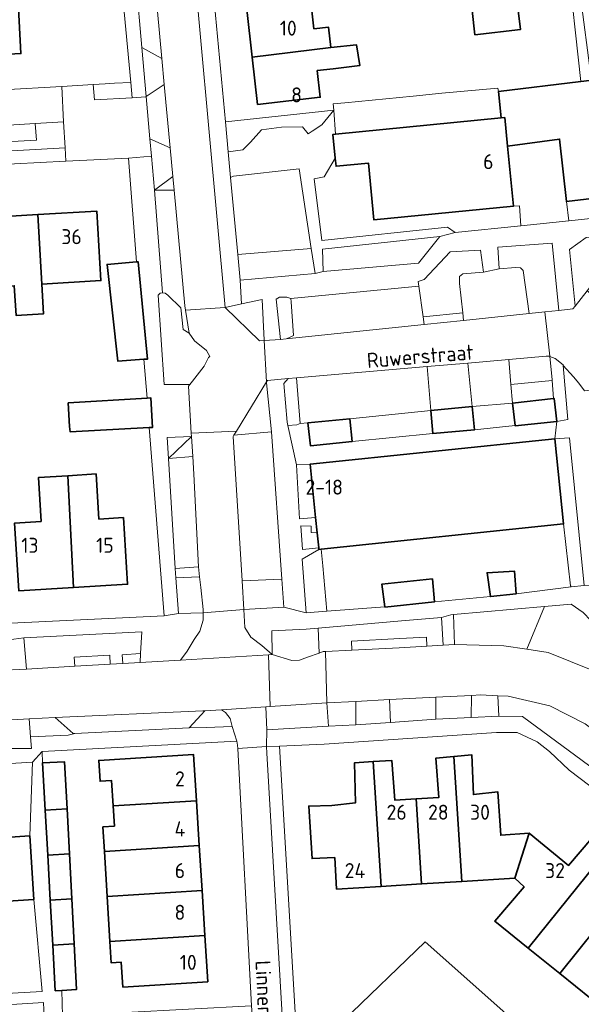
# Model space of a CAD drawing. Header units: metres. Extents: x 245598 to 248629, y 478632 to 481821.
# Tile 94 of 122: x 247732 to 247799, y 479626 to 479744. Entities that reach past the tile are written whole.
import ezdxf
from ezdxf.enums import TextEntityAlignment as Align

# ---------------------------------------------------------------- set-up
doc = ezdxf.new("R2010")
doc.units = ezdxf.units.M
for name, color, linetype, lineweight in [('B-XX-GR-GROENVOORZIENING-GV', 80, 'Continuous', 18), ('B-XX-GR-HOUTWAL-GV', 40, 'Continuous', 13), ('B-XX-IE-TERREINAFSCHEIDING_KUNSTMATIG_HEKWERK-G', 20, 'IE-TERREINAFSCHEIDING-KUNSTMATIG', 18), ('B-XX-OG-BEBOUWING-GV', 7, 'Continuous', 35), ('B-XX-OG-BEBOUWING-T18', 10, 'Continuous', 18), ('B-XX-OG-TERREIN_ERF-GV', 7, 'Continuous', 18), ('B-XX-OG-TOPOGRAFIE-T18', 10, 'Continuous', 18), ('B-XX-VH-ONVERHARD-GV', 252, 'Continuous', 18), ('B-XX-VH-VERHARDING_GESLOTEN-GV', 252, 'Continuous', 18), ('B-XX-VH-VERHARDING_OPEN-GV', 252, 'Continuous', 18)]:
    doc.layers.add(name, color=color, linetype=linetype, lineweight=lineweight)
doc.styles.add('NLCS-ISO-M-T18', font='NLCS-ISO.ttf', dxfattribs={"height": 1.8})
doc.linetypes.add('IE-TERREINAFSCHEIDING-KUNSTMATIG', pattern='A,4,[82,NLCS.SHX,S=0.75,R=90,X=0,Y=0],4,-2', length=10)

msp = doc.modelspace()

# ---------------------------------------------------------------- linework, layer by layer
at = {"layer": 'B-XX-GR-GROENVOORZIENING-GV'}
for points in [[(247746.425, 479740.675), (247746.938, 479734.813), (247749.113, 479736.262), (247748.822, 479739.382)], [(247745.275, 479734.638), (247745.102, 479736.498), (247743.14, 479736.39), (247742.02, 479736.329), (247740.6, 479736.237), (247740.762, 479734.425)], [(247797.36, 479722.2), (247797.637, 479719.918), (247805.14, 479720.7), (247805.46, 479720.7), (247803.6, 479737.26), (247802.911, 479737.05), (247804.44, 479723.06)], [(247756.798, 479728.16), (247758.54, 479728.4), (247759.46, 479729.34), (247760.8, 479730.8), (247763.2, 479731.14), (247765.7, 479731.16), (247766.4, 479730.34), (247766.86, 479730.64), (247768.04, 479731.4), (247769.46, 479733.16), (247756.458, 479731.784)], [(247727.887, 479729.263), (247727.925, 479728.125), (247737.215, 479728.662), (247737.025, 479731.763), (247733.637, 479731.563), (247733.788, 479729.563)], [(247747.581, 479727.644), (247747.938, 479723.575), (247750.147, 479725.207), (247749.825, 479728.638), (247747.4, 479729.713)], [(247791.017, 479721.643), (247774.274, 479720.003), (247773.606, 479726.828), (247769.725, 479726.448), (247769.629, 479727.427), (247768.3, 479725.16), (247767.1, 479724.94), (247768.04, 479717.54), (247783.1, 479719.16), (247784.04, 479718.5), (247791.917, 479719.321), (247791.73, 479721.701)], [(247757.949, 479715.858), (247766.753, 479716.598), (247765.3, 479726.14), (247757.44, 479725.26), (247757.083, 479725.107)], [(247799.85, 479711.51), (247805.35, 479718.5), (247799.74, 479717.9), (247797.74, 479716.46), (247798.411, 479709.683)], [(247782.2, 479718.04), (247768.1, 479716.5), (247768.2, 479713.84), (247779.63, 479714.84)], [(247766.753, 479716.598), (247757.949, 479715.858), (247758.238, 479712.775), (247767.21, 479713.6)], [(247780.167, 479708.385), (247784.93, 479708.868), (247784.54, 479712.4), (247784.54, 479713.24), (247784.94, 479713.54), (247787.4, 479713.76), (247787.06, 479716.4), (247783.44, 479716.2), (247780.3, 479712.86), (247779.6, 479712.64), (247779.678, 479712.053)], [(247796.46, 479709.16), (247795.66, 479717.24), (247789.14, 479716.76), (247789.3, 479714.16), (247791.24, 479714.3), (247791.84, 479714.26), (247792.16, 479713.94), (247792.89, 479708.79), (247794.79, 479708.99)], [(247748.913, 479711.263), (247748.625, 479711.225), (247748.4, 479710.975), (247749.125, 479700.262), (247752.188, 479700.288), (247752.5, 479700.663), (247753.9, 479702.475), (247754.438, 479703.525), (247754.575, 479703.625), (247754.2, 479704.375), (247752.762, 479705.525), (247752.1, 479706.425), (247751.387, 479706.888), (247751.125, 479709.475), (247749.563, 479710.988), (247749.225, 479711.238)], [(247756.425, 479709.5), (247760.563, 479705.5), (247761.104, 479705.538), (247761.1, 479705.6), (247760.863, 479710.475), (247758.389, 479709.932)], [(247763.74, 479705.74), (247764.16, 479705.9), (247764.64, 479706.14), (247764.36, 479710.2), (247764.3, 479710.6), (247763.84, 479710.74), (247762.96, 479710.74), (247762.54, 479710.5), (247763.06, 479705.66)], [(247795.646, 479700.777), (247795.836, 479698.593), (247795.9, 479698.6), (247796.2, 479695.84), (247797.54, 479696.1), (247796.98, 479702.56), (247796.96, 479702.64), (247796, 479703.4), (247795.395, 479703.646), (247795.36, 479703.66), (247795.641, 479700.828)], [(247786.06, 479697.64), (247785.55, 479702.85), (247780.66, 479702.43), (247781.1, 479697.16)], [(247765.44, 479695.6), (247765, 479701.06), (247763.979, 479700.979), (247763.46, 479700.4), (247763.86, 479695.76), (247763.96, 479695.36), (247765.04, 479695.44)], [(247795.836, 479698.593), (247795.646, 479700.777), (247790.712, 479700.295), (247790.9, 479698.06)], [(247761.393, 479700.581), (247757.784, 479694.69), (247757.484, 479694.199), (247761.98, 479694.6), (247761.4, 479700.46)], [(247752.386, 479694.033), (247749.488, 479693.925), (247749.636, 479691.424)], [(247795.964, 479693.767), (247797.022, 479683.564), (247797.874, 479676.159), (247797.937, 479676.008), (247799.5, 479676.2), (247797.74, 479693.9)], [(247767.27, 479684.326), (247766.606, 479690.721), (247765, 479690.64), (247765.36, 479684.16)], [(247767.647, 479680.703), (247767.459, 479682.511), (247766.74, 479682.54), (247766.74, 479683.3), (247765.5, 479683.34), (247765.7, 479680.5)], [(247767.666, 479680.517), (247765.66, 479679.34), (247766.14, 479672.9), (247768.572, 479673.086), (247768.63, 479673.09), (247768.14, 479678.55), (247767.938, 479680.545)], [(247753.8, 479672.887), (247753.8, 479673.3), (247753.5, 479675.925), (247753.35, 479677.222), (247750.522, 479677.09), (247750.837, 479672.812)], [(247763.23, 479676.96), (247758.458, 479676.752), (247758.67, 479673.293), (247763.46, 479673.6)], [(247783.818, 479672.689), (247783.96, 479669.11), (247789.86, 479668.95), (247792.606, 479668.53), (247794.727, 479673.671)], [(247792.606, 479668.53), (247795.16, 479668.14), (247800.55, 479666), (247800.55, 479666.01), (247800.6, 479667.36), (247800.64, 479669.34), (247800.3, 479672), (247799.36, 479672.96), (247797.94, 479673.96), (247794.727, 479673.671)], [(247767.575, 479671.082), (247767.716, 479668.087), (247768.2, 479668.26), (247768.45, 479668.28), (247771.641, 479668.431), (247771.585, 479669.526), (247777.395, 479669.823), (247780.569, 479669.986), (247780.624, 479668.915), (247782.59, 479669.042), (247782.4, 479672.34), (247777.572, 479671.93)], [(247744.165, 479666.831), (247744.081, 479667.871), (247746.282, 479668.01), (247746.425, 479670.625), (247732.275, 479669.925), (247732.575, 479666.17), (247738.385, 479666.501), (247738.325, 479667.574), (247742.588, 479667.811), (247742.647, 479666.745)], [(247767.716, 479668.087), (247767.575, 479671.082), (247766.14, 479670.96), (247762.016, 479670.734), (247762.06, 479667.9), (247764.44, 479667.2), (247765.34, 479667.24), (247766.322, 479667.59)], [(247785.94, 479660.34), (247785.99, 479663.01), (247781.71, 479662.79), (247781.696, 479660.14)], [(247789.14, 479662.96), (247789.24, 479660.5), (247792.1, 479660.46), (247802.44, 479652.86), (247804.86, 479655.65), (247799.6, 479659.6), (247795.36, 479661.76), (247790.36, 479662.9)], [(247761.31, 479661.634), (247761.44, 479658.86), (247768.809, 479659.301), (247768.64, 479662.1), (247761.83, 479661.667)], [(247776.26, 479659.74), (247776.14, 479662.5), (247772.11, 479662.29), (247772.105, 479659.46)], [(247753.536, 479660.663), (247752.1, 479659.113), (247752.087, 479659.1), (247754.167, 479659.17), (247757.275, 479659.275), (247757.038, 479660.225), (247756.475, 479660.975), (247755.979, 479661.294), (247754, 479661.163)], [(247732.913, 479660.2), (247733.063, 479658.025), (247737.613, 479658.225), (247738.4, 479658.437), (247738.175, 479658.425), (247736.038, 479660.375)]]:
    msp.add_lwpolyline(points, close=True, dxfattribs=at)
at = {"layer": 'B-XX-GR-HOUTWAL-GV'}
msp.add_lwpolyline([(247808.048, 479608.917), (247780.44, 479633.46), (247770.54, 479623.96)], dxfattribs=at)
at = {"layer": 'B-XX-IE-TERREINAFSCHEIDING_KUNSTMATIG_HEKWERK-G'}
for points in [[(247789.2, 479735.4), (247789.138, 479735.806), (247782.41, 479735.199), (247779, 479734.86), (247770.79, 479734.06)], [(247770.79, 479734.06), (247769.375, 479733.935), (247769.46, 479733.16)]]:
    msp.add_lwpolyline(points, dxfattribs=at)
at = {"layer": 'B-XX-OG-BEBOUWING-GV'}
for points in [[(247726.341, 479749.504), (247723.101, 479749.347), (247719.946, 479749.166), (247718.519, 479749.084), (247718.641, 479746.931), (247718.848, 479743.273), (247723.68, 479743.546), (247723.908, 479739.508), (247731.928, 479739.961), (247731.578, 479746.162), (247726.546, 479745.878)], [(247791.504, 479745.763), (247796.24, 479746.34), (247795.86, 479749.86), (247785.66, 479748.6), (247786.06, 479745.1), (247786.39, 479742.209), (247791.839, 479742.832)], [(247759.671, 479739.534), (247769.092, 479740.668), (247768.81, 479743.134), (247767.083, 479742.938), (247766.718, 479746.137), (247759.017, 479745.256)], [(247769.382, 479738.137), (247772.603, 479738.531), (247772.203, 479740.986), (247769.092, 479740.668), (247759.671, 479739.534), (247760.321, 479733.854), (247767.837, 479734.713), (247767.471, 479737.918)], [(247802.911, 479737.05), (247802.91, 479737.06), (247799.11, 479736.6), (247789.2, 479735.4), (247789.556, 479732.248), (247789.975, 479732.289), (247790.311, 479728.861), (247796.54, 479729.7), (247797.36, 479722.2), (247804.44, 479723.06)], [(247769.629, 479727.427), (247769.725, 479726.448), (247773.606, 479726.828), (247774.274, 479720.003), (247791.017, 479721.643), (247790.311, 479728.861), (247789.975, 479732.289), (247789.556, 479732.248), (247769.656, 479730.298), (247769.351, 479730.268)], [(247733.938, 479720.657), (247734.449, 479712.316), (247741.518, 479712.732), (247741.029, 479721.074)], [(247733.938, 479720.657), (247726.751, 479720.235), (247727.24, 479711.893), (247731.129, 479712.121), (247731.338, 479708.558), (247734.639, 479708.752), (247734.43, 479712.315), (247734.449, 479712.316)], [(247745.775, 479714.983), (247742.262, 479714.675), (247743.538, 479703.088), (247746.675, 479703.3), (247747.125, 479703.325), (247745.975, 479715)], [(247737.582, 479698.069), (247737.738, 479695.237), (247737.825, 479694.612), (247747.313, 479695.112), (247747.712, 479695.125), (247747.525, 479698.663), (247747.063, 479698.625)], [(247790.9, 479698.06), (247791.199, 479695.35), (247791.2, 479695.34), (247796.2, 479695.84), (247795.9, 479698.6), (247795.836, 479698.593)], [(247781.1, 479697.16), (247781.359, 479694.41), (247781.36, 479694.4), (247786.36, 479694.86), (247786.06, 479697.64)], [(247771.4, 479696.16), (247766.354, 479695.699), (247766.66, 479692.94), (247771.66, 479693.44)], [(247767.459, 479682.511), (247767.647, 479680.703), (247767.666, 479680.517), (247767.938, 479680.545), (247797.022, 479683.564), (247795.964, 479693.767), (247766.606, 479690.721), (247767.27, 479684.326)], [(247737.56, 479689.349), (247734.036, 479689.137), (247734.353, 479683.855), (247731.175, 479683.663), (247731.665, 479675.545), (247738.227, 479675.94)], [(247737.56, 479689.349), (247738.227, 479675.94), (247744.712, 479676.331), (247744.23, 479684.317), (247741.273, 479684.138), (247740.947, 479689.553)], [(247788.24, 479674.88), (247788.24, 479674.86), (247791.34, 479675.2), (247791.14, 479677.88), (247787.84, 479677.7)], [(247775.6, 479673.61), (247775.6, 479673.6), (247781.56, 479674.24), (247781.3, 479676.98), (247775.24, 479676.36)], [(247752.988, 479650.377), (247752.643, 479655.914), (247741.258, 479655.204), (247741.414, 479652.705), (247742.798, 479652.791), (247742.986, 479649.754)], [(247783.847, 479655.688), (247784.808, 479640.703), (247791.184, 479641.093), (247792.885, 479646.471), (247789.494, 479646.23), (247789.129, 479651.444), (247786.216, 479651.123), (247786.001, 479655.88)], [(247734.839, 479649.247), (247737.46, 479649.41), (247737.163, 479655.038), (247734.525, 479654.913)], [(247769.572, 479643.587), (247769.786, 479639.784), (247775.136, 479640.111), (247774.176, 479655.062), (247771.939, 479654.904), (247772.065, 479650.128), (247769.223, 479649.808), (247766.46, 479649.74), (247766.86, 479643.44)], [(247774.176, 479655.062), (247775.136, 479640.111), (247779.987, 479640.408), (247779.334, 479650.589), (247776.8, 479650.43), (247776.409, 479655.219)], [(247779.987, 479640.408), (247784.808, 479640.703), (247783.847, 479655.688), (247781.711, 479655.497), (247782.048, 479650.76), (247779.334, 479650.589)], [(247723.238, 479650.049), (247723.863, 479640.607), (247730.196, 479641.017), (247730.369, 479638.343), (247733.493, 479638.545), (247733, 479646.162), (247730.052, 479645.971), (247729.762, 479650.471)], [(247741.754, 479647.243), (247741.939, 479644.281), (247753.324, 479644.99), (247752.988, 479650.377), (247742.986, 479649.754), (247743.137, 479647.329)], [(247737.46, 479649.41), (247734.839, 479649.247), (247735.137, 479643.857), (247737.744, 479644.02)], [(247792.885, 479646.471), (247791.184, 479641.093), (247792.282, 479640.071), (247788.77, 479635.951), (247792.785, 479632.718), (247802.208, 479644.42), (247800.415, 479645.889), (247797.612, 479642.614)], [(247741.939, 479644.281), (247742.274, 479638.894), (247753.66, 479639.604), (247753.324, 479644.99)], [(247796.567, 479629.673), (247803.264, 479637.99), (247801.098, 479639.779), (247803.794, 479643.121), (247802.208, 479644.42), (247792.785, 479632.718)], [(247738.028, 479638.629), (247737.744, 479644.02), (247735.137, 479643.857), (247735.436, 479638.468)], [(247742.274, 479638.894), (247742.61, 479633.507), (247753.996, 479634.217), (247753.66, 479639.604)], [(247803.264, 479637.99), (247796.567, 479629.673), (247800.35, 479626.626), (247809.844, 479638.181), (247807.908, 479639.785), (247805.142, 479636.44)], [(247735.734, 479633.078), (247738.311, 479633.239), (247738.028, 479638.629), (247735.436, 479638.468)], [(247744.145, 479628.045), (247754.341, 479628.681), (247753.996, 479634.217), (247742.61, 479633.507), (247742.77, 479630.939), (247743.959, 479631.014)], [(247738.311, 479633.239), (247735.734, 479633.078), (247736.038, 479627.588), (247736.834, 479627.642), (247738.6, 479627.763)]]:
    msp.add_lwpolyline(points, close=True, dxfattribs=at)
at = {"layer": 'B-XX-OG-TERREIN_ERF-GV'}
for points in [[(247729.738, 479735.612), (247736.844, 479736.021), (247740.6, 479736.237), (247742.02, 479736.329), (247743.14, 479736.39), (247745.102, 479736.498), (247743.6, 479752.625), (247741.825, 479768.025), (247740.675, 479767.937), (247740.325, 479771.113), (247743.488, 479771.437), (247741.675, 479790.575), (247739.4, 479808.325), (247737.063, 479826.725), (247735.3, 479826.625), (247733.712, 479839.363), (247731.738, 479855.138)], [(247731.578, 479746.162), (247731.928, 479739.961), (247723.908, 479739.508)], [(247730.7, 479671.675), (247749.1, 479672.525), (247747.313, 479695.112), (247737.825, 479694.612), (247737.738, 479695.237), (247737.582, 479698.069), (247747.063, 479698.625), (247746.675, 479703.3), (247743.538, 479703.088), (247742.262, 479714.675), (247745.775, 479714.983), (247744.813, 479727.425), (247737.314, 479727.047), (247724.962, 479726.425)], [(247847.14, 479618), (247824.3, 479636.96), (247821.74, 479634.24), (247803.74, 479649.14), (247800.16, 479652.16), (247797.7, 479654.06), (247795.34, 479656.26), (247793.84, 479657.44), (247791.46, 479658.54), (247788.96, 479658.56), (247768.3, 479657.14), (247762.93, 479656.91), (247764.898, 479623.63)], [(247800.35, 479626.626), (247796.567, 479629.673), (247792.785, 479632.718), (247788.77, 479635.951), (247792.282, 479640.071), (247791.184, 479641.093), (247784.808, 479640.703), (247779.987, 479640.408), (247775.136, 479640.111), (247769.786, 479639.784), (247769.572, 479643.587), (247766.86, 479643.44), (247766.46, 479649.74), (247769.223, 479649.808), (247772.065, 479650.128), (247771.939, 479654.904), (247774.176, 479655.062), (247776.409, 479655.219), (247776.8, 479650.43), (247779.334, 479650.589), (247782.048, 479650.76), (247781.711, 479655.497), (247783.847, 479655.688), (247786.001, 479655.88), (247786.216, 479651.123), (247789.129, 479651.444), (247789.494, 479646.23), (247792.885, 479646.471), (247797.612, 479642.614), (247800.415, 479645.889)], [(247730.052, 479645.971), (247733, 479646.162), (247733.3, 479655), (247700.1, 479652.988)], [(247701.512, 479625.687), (247734.475, 479627.488), (247733.493, 479638.545), (247730.369, 479638.343)], [(247770.54, 479623.96), (247780.44, 479633.46), (247808.048, 479608.917)], [(247734.717, 479624.428), (247734.625, 479626.2), (247706.938, 479624.488)]]:
    msp.add_lwpolyline(points, dxfattribs=at)
for points in [[(247763.975, 479775.175), (247756.075, 479774.312), (247752.863, 479770.187), (247756.458, 479731.784), (247769.46, 479733.16), (247769.375, 479733.935), (247770.79, 479734.06), (247779, 479734.86), (247782.41, 479735.199), (247789.138, 479735.806), (247789.2, 479735.4), (247799.11, 479736.6), (247797.44, 479751.58), (247795.83, 479765.99), (247794.46, 479778.14), (247782.55, 479776.98), (247773.05, 479776.05)], [(247795.86, 479749.86), (247796.24, 479746.34), (247791.504, 479745.763), (247791.839, 479742.832), (247786.39, 479742.209), (247786.06, 479745.1), (247785.66, 479748.6)], [(247769.092, 479740.668), (247772.203, 479740.986), (247772.603, 479738.531), (247769.382, 479738.137), (247767.471, 479737.918), (247767.837, 479734.713), (247760.321, 479733.854), (247759.671, 479739.534), (247759.017, 479745.256), (247766.718, 479746.137), (247767.083, 479742.938), (247768.81, 479743.134)], [(247770.79, 479734.06), (247769.375, 479733.935), (247769.46, 479733.16), (247769.656, 479730.298), (247789.556, 479732.248), (247789.2, 479735.4), (247789.138, 479735.806), (247782.41, 479735.199), (247779, 479734.86)], [(247733.938, 479720.657), (247741.029, 479721.074), (247741.518, 479712.732), (247734.449, 479712.316), (247734.43, 479712.315), (247734.639, 479708.752), (247731.338, 479708.558), (247731.129, 479712.121), (247727.24, 479711.893), (247726.751, 479720.235)], [(247738.227, 479675.94), (247731.665, 479675.545), (247731.175, 479683.663), (247734.353, 479683.855), (247734.036, 479689.137), (247737.56, 479689.349), (247740.947, 479689.553), (247741.273, 479684.138), (247744.23, 479684.317), (247744.712, 479676.331)], [(247768.63, 479673.09), (247775.6, 479673.61), (247775.24, 479676.36), (247781.3, 479676.98), (247781.56, 479674.24), (247788.24, 479674.88), (247787.84, 479677.7), (247791.14, 479677.88), (247791.34, 479675.2), (247797.937, 479676.008), (247797.874, 479676.159), (247797.022, 479683.564), (247767.938, 479680.545), (247768.14, 479678.55)], [(247736.896, 479624.6), (247759.575, 479625.775), (247757.946, 479656.628), (247757.925, 479657.025), (247757.875, 479657.288), (247757.825, 479657.525), (247734.488, 479656.262), (247734.525, 479654.913), (247737.163, 479655.038), (247737.46, 479649.41), (247737.744, 479644.02), (247738.028, 479638.629), (247738.311, 479633.239), (247738.6, 479627.763), (247736.834, 479627.642)], [(247742.274, 479638.894), (247741.939, 479644.281), (247741.754, 479647.243), (247743.137, 479647.329), (247742.986, 479649.754), (247742.798, 479652.791), (247741.414, 479652.705), (247741.258, 479655.204), (247752.643, 479655.914), (247752.988, 479650.377), (247753.324, 479644.99), (247753.66, 479639.604), (247753.996, 479634.217), (247754.341, 479628.681), (247744.145, 479628.045), (247743.959, 479631.014), (247742.77, 479630.939), (247742.61, 479633.507)]]:
    msp.add_lwpolyline(points, close=True, dxfattribs=at)
at = {"layer": 'B-XX-VH-ONVERHARD-GV'}
msp.add_lwpolyline([(247783.5, 479672.66), (247782.4, 479672.34), (247782.59, 479669.042), (247783.96, 479669.11), (247783.818, 479672.689)], close=True, dxfattribs=at)
at = {"layer": 'B-XX-VH-VERHARDING_GESLOTEN-GV'}
for points in [[(247800.55, 479666), (247795.16, 479668.14), (247792.606, 479668.53), (247789.86, 479668.95), (247783.96, 479669.11), (247782.59, 479669.042), (247780.624, 479668.915), (247777.3, 479668.7), (247771.641, 479668.431), (247768.45, 479668.28), (247768.64, 479662.1), (247772.11, 479662.29), (247776.14, 479662.5), (247781.71, 479662.79), (247785.99, 479663.01), (247787.06, 479663.06), (247789.14, 479662.96), (247790.36, 479662.9), (247795.36, 479661.76), (247799.6, 479659.6)], [(247729.438, 479660), (247732.913, 479660.2), (247736.038, 479660.375), (247753.762, 479661.137), (247753.925, 479661.163), (247754, 479661.163), (247755.979, 479661.294), (247761.31, 479661.634), (247761.83, 479661.667), (247761.607, 479667.872), (247751.063, 479667.225), (247746.224, 479666.949), (247744.165, 479666.831), (247742.647, 479666.745), (247738.385, 479666.501), (247732.575, 479666.17), (247729.163, 479665.975)]]:
    msp.add_lwpolyline(points, dxfattribs=at)
msp.add_lwpolyline([(247768.64, 479662.1), (247768.45, 479668.28), (247768.2, 479668.26), (247767.716, 479668.087), (247766.322, 479667.59), (247765.34, 479667.24), (247764.44, 479667.2), (247762.06, 479667.9), (247761.607, 479667.872), (247761.83, 479661.667)], close=True, dxfattribs=at)
at = {"layer": 'B-XX-VH-VERHARDING_OPEN-GV'}
for points in [[(247797.1, 479773.46), (247796.4, 479779.86), (247782.392, 479778.409), (247782.55, 479776.98), (247794.46, 479778.14), (247795.83, 479765.99), (247797.44, 479751.58), (247799.11, 479736.6), (247802.91, 479737.06), (247802.911, 479737.05), (247803.6, 479737.26), (247805.27, 479739.268), (247800.127, 479738.534), (247799.2, 479745.56), (247798.64, 479751.34)], [(247745.275, 479734.638), (247746.863, 479734.763), (247746.938, 479734.813), (247746.425, 479740.675), (247745.738, 479748.475), (247744.087, 479762.863), (247743.6, 479767.525), (247741.825, 479768.025), (247743.6, 479752.625), (247745.102, 479736.498)], [(247750.3, 479723.575), (247751.587, 479709.725), (247751.674, 479709.179), (247756.425, 479709.5), (247751.512, 479763.425), (247751.438, 479763.838), (247746.613, 479763.062), (247748.012, 479748.075), (247748.822, 479739.382), (247749.113, 479736.262), (247749.825, 479728.638), (247750.147, 479725.207)], [(247748.822, 479739.382), (247748.012, 479748.075), (247745.738, 479748.475), (247746.425, 479740.675)], [(247737.215, 479728.662), (247737.314, 479727.047), (247744.813, 479727.425), (247747.581, 479727.644), (247747.4, 479729.713), (247746.938, 479734.813), (247746.863, 479734.763), (247745.275, 479734.638), (247740.762, 479734.425), (247740.6, 479736.237), (247736.844, 479736.021), (247737.025, 479731.763)], [(247746.938, 479734.813), (247747.4, 479729.713), (247749.825, 479728.638), (247749.113, 479736.262)], [(247769.656, 479730.298), (247769.46, 479733.16), (247768.04, 479731.4), (247766.86, 479730.64), (247766.4, 479730.34), (247765.7, 479731.16), (247763.2, 479731.14), (247760.8, 479730.8), (247759.46, 479729.34), (247758.54, 479728.4), (247756.798, 479728.16), (247757.083, 479725.107), (247757.44, 479725.26), (247765.3, 479726.14), (247766.753, 479716.598), (247767.21, 479713.6), (247768.2, 479713.84), (247768.1, 479716.5), (247782.2, 479718.04), (247784.04, 479718.5), (247783.1, 479719.16), (247768.04, 479717.54), (247767.1, 479724.94), (247768.3, 479725.16), (247769.629, 479727.427), (247769.351, 479730.268)], [(247727.78, 479731.205), (247727.887, 479729.263), (247733.788, 479729.563), (247733.637, 479731.563)], [(247797.36, 479722.2), (247796.54, 479729.7), (247790.311, 479728.861), (247791.017, 479721.643), (247791.73, 479721.701), (247791.917, 479719.321), (247797.637, 479719.918)], [(247749.636, 479691.424), (247749.488, 479693.925), (247752.386, 479694.033), (247752.359, 479694.46), (247752.012, 479700.088), (247752.188, 479700.288), (247749.125, 479700.262), (247748.4, 479710.975), (247748.625, 479711.225), (247748.913, 479711.263), (247747.938, 479723.575), (247747.581, 479727.644), (247744.813, 479727.425), (247745.775, 479714.983), (247745.975, 479715), (247747.125, 479703.325), (247746.675, 479703.3), (247747.063, 479698.625), (247747.525, 479698.663), (247747.712, 479695.125), (247747.313, 479695.112), (247749.1, 479672.525), (247750.837, 479672.812), (247750.522, 479677.09), (247750.438, 479678.225), (247749.637, 479691.413)], [(247750.3, 479723.575), (247750.147, 479725.207), (247747.938, 479723.575)], [(247751.674, 479709.179), (247751.587, 479709.725), (247750.3, 479723.575), (247747.938, 479723.575), (247748.913, 479711.263), (247749.225, 479711.238), (247749.563, 479710.988), (247751.125, 479709.475), (247751.387, 479706.888), (247752.1, 479706.425), (247752.113, 479706.425)], [(247787.4, 479713.76), (247784.94, 479713.54), (247784.54, 479713.24), (247784.54, 479712.4), (247784.93, 479708.868), (247785.03, 479707.96), (247792.89, 479708.79), (247792.16, 479713.94), (247791.84, 479714.26), (247791.24, 479714.3), (247789.3, 479714.16)], [(247764.3, 479710.6), (247764.36, 479710.2), (247764.64, 479706.14), (247764.16, 479705.9), (247763.74, 479705.74), (247780.29, 479707.46), (247780.167, 479708.385), (247779.678, 479712.053)], [(247752.1, 479706.425), (247752.762, 479705.525), (247754.2, 479704.375), (247754.575, 479703.625), (247754.438, 479703.525), (247753.9, 479702.475), (247752.5, 479700.663), (247752.188, 479700.288), (247752.012, 479700.088), (247752.359, 479694.46), (247757.784, 479694.69), (247761.393, 479700.581), (247761.104, 479705.538), (247760.563, 479705.5), (247756.425, 479709.5), (247751.674, 479709.179), (247752.113, 479706.425)], [(247785.03, 479707.96), (247780.29, 479707.46), (247763.74, 479705.74), (247763.06, 479705.66), (247761.104, 479705.538), (247761.393, 479700.581), (247761.512, 479700.775), (247763.979, 479700.979), (247765, 479701.06), (247780.66, 479702.43), (247785.55, 479702.85), (247790.46, 479703.28), (247794.94, 479703.66), (247795.36, 479703.68), (247794.79, 479708.99), (247792.89, 479708.79)], [(247780.29, 479707.46), (247785.03, 479707.96), (247784.93, 479708.868), (247780.167, 479708.385)], [(247785.55, 479702.85), (247786.06, 479697.64), (247790.9, 479698.06), (247790.712, 479700.295), (247790.46, 479703.28)], [(247790.712, 479700.295), (247795.646, 479700.777), (247795.641, 479700.828), (247795.36, 479703.66), (247795.36, 479703.68), (247794.94, 479703.66), (247790.46, 479703.28)], [(247766.354, 479695.699), (247771.4, 479696.16), (247781.1, 479697.16), (247780.66, 479702.43), (247765, 479701.06), (247765.44, 479695.6)], [(247763.46, 479673.6), (247766.14, 479672.9), (247765.66, 479679.34), (247767.666, 479680.517), (247767.647, 479680.703), (247765.7, 479680.5), (247765.5, 479683.34), (247766.74, 479683.3), (247766.74, 479682.54), (247767.459, 479682.511), (247767.27, 479684.326), (247765.36, 479684.16), (247765, 479690.64), (247763.96, 479695.36), (247763.86, 479695.76), (247763.46, 479700.4), (247763.979, 479700.979), (247761.512, 479700.775), (247761.393, 479700.581), (247761.4, 479700.46), (247761.98, 479694.6), (247763.23, 479676.96)], [(247790.9, 479698.06), (247786.06, 479697.64), (247786.36, 479694.86), (247791.199, 479695.35)], [(247771.4, 479696.16), (247771.66, 479693.44), (247781.359, 479694.41), (247781.1, 479697.16)], [(247781.359, 479694.41), (247771.66, 479693.44), (247766.66, 479692.94), (247766.354, 479695.699), (247765.44, 479695.6), (247765.04, 479695.44), (247763.96, 479695.36), (247765, 479690.64), (247766.606, 479690.721), (247795.964, 479693.767), (247796.2, 479695.84), (247791.2, 479695.34), (247791.199, 479695.35), (247786.36, 479694.86), (247781.36, 479694.4)], [(247752.386, 479694.033), (247749.636, 479691.424), (247749.637, 479691.413), (247752.532, 479691.665)], [(247753.5, 479675.925), (247753.8, 479673.3), (247753.8, 479672.887), (247758.67, 479673.293), (247758.458, 479676.752), (247757.4, 479694.063), (247757.484, 479694.199), (247757.784, 479694.69), (247752.359, 479694.46), (247752.386, 479694.033), (247752.532, 479691.665), (247752.663, 479689.538), (247753.212, 479678.413), (247753.35, 479677.222)], [(247758.458, 479676.752), (247763.23, 479676.96), (247761.98, 479694.6), (247757.484, 479694.199), (247757.4, 479694.063)], [(247753.212, 479678.413), (247752.663, 479689.538), (247752.532, 479691.665), (247749.637, 479691.413), (247750.438, 479678.225)], [(247750.522, 479677.09), (247753.35, 479677.222), (247753.212, 479678.413), (247750.438, 479678.225)], [(247762.06, 479667.9), (247760.813, 479668.975), (247759.525, 479669.988), (247758.8, 479671.163), (247758.67, 479673.293), (247753.8, 479672.887), (247753.788, 479672.025), (247753.375, 479670.687), (247752.725, 479669.713), (247751.887, 479668.3), (247751.063, 479667.225), (247761.607, 479667.872)], [(247732.575, 479666.17), (247732.275, 479669.925), (247729.238, 479669.5), (247729.163, 479665.975)], [(247777.395, 479669.823), (247771.585, 479669.526), (247771.641, 479668.431), (247777.3, 479668.7), (247780.624, 479668.915), (247780.569, 479669.986)], [(247742.647, 479666.745), (247742.588, 479667.811), (247738.325, 479667.574), (247738.385, 479666.501)], [(247746.224, 479666.949), (247746.282, 479668.01), (247744.081, 479667.871), (247744.165, 479666.831)], [(247785.99, 479663.01), (247785.94, 479660.34), (247789.24, 479660.5), (247789.14, 479662.96), (247787.06, 479663.06)], [(247768.809, 479659.301), (247772.105, 479659.46), (247772.11, 479662.29), (247768.64, 479662.1)], [(247776.14, 479662.5), (247776.26, 479659.74), (247781.696, 479660.14), (247781.71, 479662.79)], [(247736.038, 479660.375), (247738.175, 479658.425), (247738.4, 479658.437), (247752.1, 479659.113), (247753.536, 479660.663), (247754, 479661.163), (247753.925, 479661.163), (247753.762, 479661.137)], [(247757.946, 479656.628), (247761.4, 479656.86), (247761.44, 479658.86), (247761.31, 479661.634), (247755.979, 479661.294), (247756.475, 479660.975), (247757.038, 479660.225), (247757.275, 479659.275), (247757.825, 479657.525), (247757.875, 479657.288), (247757.925, 479657.025)], [(247729.775, 479656.637), (247733.196, 479656.643), (247733.063, 479658.025), (247732.913, 479660.2), (247729.438, 479660), (247729.775, 479659.512)], [(247757.925, 479609.187), (247758.538, 479609.275), (247762.927, 479609.56), (247764.148, 479609.639), (247761.44, 479656.06), (247761.4, 479656.86), (247757.946, 479656.628), (247759.575, 479625.775), (247759.7, 479624.312), (247760.012, 479617.825), (247759.738, 479616.775), (247759.125, 479616.275), (247758.225, 479616.037), (247757.438, 479616.013), (247739.475, 479614.775), (247739.613, 479612.187), (247739.712, 479610.275), (247739.8, 479608.575)], [(247764.148, 479609.639), (247764.563, 479602.56), (247764.575, 479602.575), (247766.13, 479602.785), (247764.898, 479623.63), (247762.93, 479656.91), (247761.4, 479656.86), (247761.44, 479656.06)]]:
    msp.add_lwpolyline(points, close=True, dxfattribs=at)
for points in [[(247750.772, 479765.897), (247750.837, 479765.338), (247751.438, 479763.838), (247751.512, 479763.425), (247756.425, 479709.5), (247758.389, 479709.932), (247758.238, 479712.775), (247757.949, 479715.858), (247757.083, 479725.107), (247756.798, 479728.16), (247756.458, 479731.784), (247752.863, 479770.187), (247752.775, 479772.025), (247752.462, 479774.488)], [(247727.78, 479731.205), (247733.637, 479731.563), (247737.025, 479731.763), (247736.844, 479736.021), (247729.738, 479735.612)], [(247724.962, 479726.425), (247737.314, 479727.047), (247737.215, 479728.662), (247727.925, 479728.125)], [(247805.14, 479720.7), (247797.637, 479719.918), (247791.917, 479719.321), (247784.04, 479718.5), (247782.2, 479718.04), (247779.63, 479714.84), (247768.2, 479713.84), (247767.21, 479713.6), (247758.238, 479712.775), (247758.389, 479709.932), (247760.863, 479710.475), (247761.1, 479705.6), (247761.104, 479705.538), (247763.06, 479705.66), (247762.54, 479710.5), (247762.96, 479710.74), (247763.84, 479710.74), (247764.3, 479710.6), (247779.678, 479712.053), (247779.6, 479712.64), (247780.3, 479712.86), (247783.44, 479716.2), (247787.06, 479716.4), (247787.4, 479713.76), (247789.3, 479714.16), (247789.14, 479716.76), (247795.66, 479717.24), (247796.46, 479709.16), (247798.14, 479709.34), (247798.411, 479709.683), (247797.74, 479716.46), (247799.74, 479717.9)], [(247805.649, 479706.846), (247805.773, 479706.917), (247803.81, 479708.38), (247799.85, 479711.51), (247798.411, 479709.683), (247798.14, 479709.34), (247796.46, 479709.16), (247794.79, 479708.99), (247795.36, 479703.68), (247795.36, 479703.66), (247795.395, 479703.646), (247796, 479703.4), (247796.96, 479702.64), (247796.98, 479702.56), (247798.199, 479701.184), (247798.854, 479700.42), (247799.528, 479699.505), (247800.333, 479699.596)], [(247799.528, 479699.505), (247798.854, 479700.42), (247798.199, 479701.184), (247796.98, 479702.56), (247797.54, 479696.1), (247796.2, 479695.84), (247795.964, 479693.767), (247797.74, 479693.9), (247799.5, 479676.2), (247801.548, 479676.28), (247800.54, 479686.96), (247801.492, 479687.38), (247801.265, 479689.422)], [(247799.5, 479676.2), (247797.937, 479676.008), (247791.34, 479675.2), (247788.24, 479674.86), (247788.24, 479674.88), (247781.56, 479674.24), (247775.6, 479673.6), (247775.6, 479673.61), (247768.63, 479673.09), (247768.572, 479673.086), (247766.14, 479672.9), (247763.46, 479673.6), (247758.67, 479673.293), (247758.8, 479671.163), (247759.525, 479669.988), (247760.813, 479668.975), (247762.06, 479667.9), (247762.016, 479670.734), (247766.14, 479670.96), (247767.575, 479671.082), (247777.572, 479671.93), (247782.4, 479672.34), (247783.5, 479672.66), (247783.818, 479672.689), (247794.727, 479673.671), (247797.94, 479673.96), (247799.36, 479672.96)], [(247729.238, 479669.5), (247732.275, 479669.925), (247746.425, 479670.625), (247746.282, 479668.01), (247746.224, 479666.949), (247751.063, 479667.225), (247751.887, 479668.3), (247752.725, 479669.713), (247753.375, 479670.687), (247753.788, 479672.025), (247753.8, 479672.887), (247750.837, 479672.812), (247749.1, 479672.525), (247730.7, 479671.675)], [(247802.44, 479652.86), (247792.1, 479660.46), (247789.24, 479660.5), (247785.94, 479660.34), (247781.696, 479660.14), (247776.26, 479659.74), (247772.105, 479659.46), (247768.809, 479659.301), (247761.44, 479658.86), (247761.4, 479656.86), (247762.93, 479656.91), (247768.3, 479657.14), (247788.96, 479658.56), (247791.46, 479658.54), (247793.84, 479657.44), (247795.34, 479656.26), (247797.7, 479654.06), (247800.16, 479652.16)], [(247700.1, 479652.988), (247733.3, 479655), (247734.488, 479656.262), (247757.825, 479657.525), (247757.275, 479659.275), (247754.167, 479659.17), (247752.087, 479659.1), (247752.1, 479659.113), (247738.4, 479658.437), (247737.613, 479658.225), (247733.063, 479658.025), (247733.196, 479656.643), (247729.775, 479656.637)], [(247736.896, 479624.6), (247736.834, 479627.642), (247736.038, 479627.588), (247735.734, 479633.078), (247735.436, 479638.468), (247735.137, 479643.857), (247734.839, 479649.247), (247734.525, 479654.913), (247734.488, 479656.262), (247733.3, 479655), (247733, 479646.162), (247733.493, 479638.545), (247734.475, 479627.488), (247701.512, 479625.687)], [(247706.938, 479624.488), (247734.625, 479626.2), (247734.717, 479624.428)]]:
    msp.add_lwpolyline(points, dxfattribs=at)

# ---------------------------------------------------------------- texts
at = {"layer": 'B-XX-OG-BEBOUWING-T18', "style": 'NLCS-ISO-M-T18'}
for s, p in [('10', (247764, 479743)), ('8', (247765, 479735)), ('6', (247788, 479727)), ('36', (247738, 479718)), ('2-18', (247768.313, 479687.971)), ('13', (247733, 479681)), ('15', (247742, 479681)), ('2', (247751, 479653)), ('26', (247777, 479649)), ('28', (247782, 479649)), ('30', (247787, 479649)), ('4', (247751, 479647)), ('6', (247751, 479642)), ('24', (247772, 479642)), ('32', (247796, 479642)), ('8', (247751, 479637)), ('10', (247752, 479631))]:
    msp.add_text(s, height=1.8, dxfattribs=at).set_placement(p, align=Align.MIDDLE_CENTER)
at = {"layer": 'B-XX-OG-TOPOGRAFIE-T18', "style": 'NLCS-ISO-M-T18'}
for s, rotation, p in [('Ruwerstraat', 4.7, (247779.826, 479703.669)), ('Linnenstraat', 272.6, (247761.258, 479624.686))]:
    msp.add_text(s, height=1.8, rotation=rotation, dxfattribs=at).set_placement(p, align=Align.MIDDLE_CENTER)

doc.saveas('drawing.dxf')
